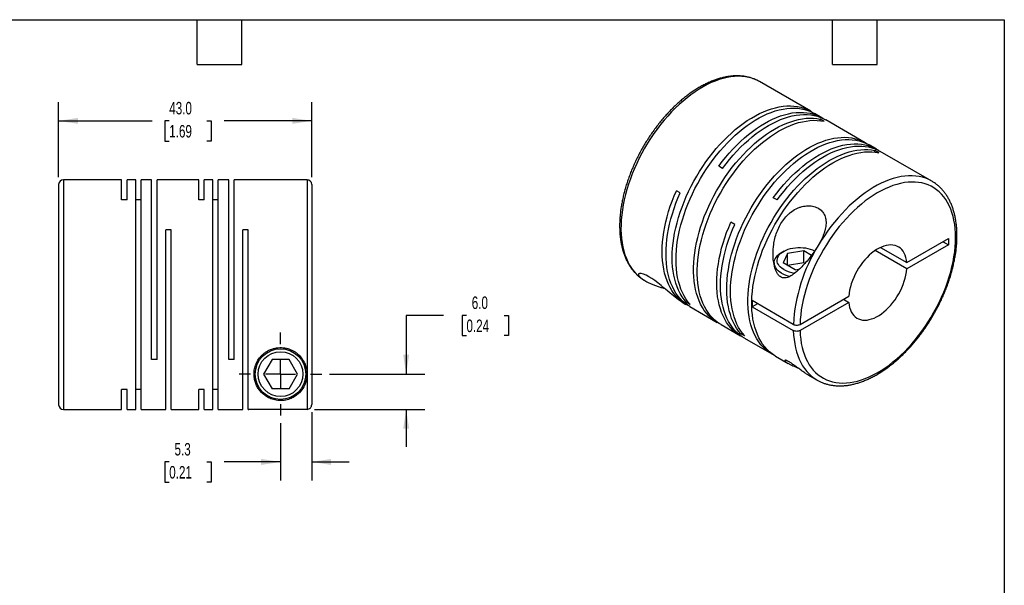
# Model space of a CAD drawing. Header units: millimetres. Extents: x 6 to 273, y 6 to 210.
# Tile 3 of 3: x 106 to 273, y 114 to 210. Entities that reach past the tile are written whole.
import ezdxf

# ---------------------------------------------------------------- set-up
doc = ezdxf.new("R2010")
doc.units = ezdxf.units.MM
doc.linetypes.add('SLD-Center', pattern=[19.05, 15.24, -1.27, 1.27, -1.27])
doc.linetypes.add('SLD-Solid', pattern=[0])
doc.layers.add('CENTER', color=40, linetype='SLD-Center')
doc.layers.add('DIMENSIONS', color=140, linetype='SLD-Solid', lineweight=25)
doc.layers.add('TEXT', color=140, linetype='SLD-Solid', lineweight=25)
doc.styles.add('SLDTEXTSTYLE0', font='TXT', dxfattribs={"width": 0.7})
doc.dimstyles.new('SLDDIMSTYLE1', dxfattribs={"dimtxt": 2.158008, "dimasz": 3.302, "dimexe": 0, "dimexo": 0.0625, "dimgap": 0.539502, "dimtad": 0, "dimtih": 1, "dimtoh": 1, "dimdec": 1, "dimrnd": 1e-09, "dimzin": 12, "dimdsep": 46, "dimtxsty": 'SLDTEXTSTYLE0', "dimsah": 1, "dimcen": 0.09, "dimadec": 0, "dimazin": 3, "dimtfac": 1, "dimtdec": 1, "dimtmove": 0, "dimatfit": 0, "dimfxl": 0, "dimfrac": 2, "dimtolj": 1, "dimtzin": 12, "dimarcsym": 0})
doc.dimstyles.new('SLDDIMSTYLE2', dxfattribs={"dimtxt": 2.158008, "dimasz": 3.302, "dimexe": 0, "dimexo": 0.0625, "dimgap": 0.539502, "dimtad": 0, "dimtih": 1, "dimtoh": 1, "dimdec": 1, "dimrnd": 1e-09, "dimzin": 4, "dimdsep": 46, "dimtxsty": 'SLDTEXTSTYLE0', "dimsah": 1, "dimcen": 0.09, "dimadec": 0, "dimazin": 1, "dimtfac": 1, "dimtdec": 1, "dimtmove": 0, "dimatfit": 0, "dimfxl": 0, "dimfrac": 2, "dimtolj": 1, "dimtzin": 12, "dimarcsym": 0})
doc.dimstyles.new('SLDDIMSTYLE3', dxfattribs={"dimtxt": 2.158008, "dimasz": 3.302, "dimexe": 0, "dimexo": 0.0625, "dimgap": 0.539502, "dimtad": 0, "dimtih": 1, "dimtoh": 1, "dimdec": 1, "dimrnd": 1e-09, "dimzin": 4, "dimdsep": 46, "dimtxsty": 'SLDTEXTSTYLE0', "dimsah": 1, "dimcen": 0.09, "dimadec": 0, "dimazin": 1, "dimtfac": 1, "dimtdec": 1, "dimtofl": 0, "dimtmove": 0, "dimatfit": 3, "dimfxl": 0, "dimfrac": 2, "dimtolj": 1, "dimtzin": 12, "dimarcsym": 0})

# ---------------------------------------------------------------- blocks, each defined once
blk = doc.blocks.new('_D_5')
at = {"layer": 'DIMENSIONS'}
for p, q in [((155.37, 142.92), (155.37, 131.29)), ((150.07, 141.06), (150.07, 131.29)), ((131.16, 134.46), (130.44, 134.46)), ((130.44, 134.46), (130.44, 131.03)), ((137.57, 134.46), (138.3, 134.46)), ((138.3, 134.46), (138.3, 131.03)), ((150.07, 134.46), (140.5, 134.46)), ((155.37, 134.46), (161.72, 134.46)), ((130.44, 131.03), (131.16, 131.03)), ((138.3, 131.03), (137.57, 131.03))]:
    blk.add_line(p, q, dxfattribs=at)
for points in [[(150.07, 134.46), (146.77, 134.97), (146.77, 133.95)], [(155.37, 134.46), (158.67, 133.95), (158.67, 134.97)]]:
    blk.add_solid(points, dxfattribs=at)
at = {"layer": 'DIMENSIONS', "char_height": 2.117, "attachment_point": 1, "style": 'SLDTEXTSTYLE0'}
for s, insert in [('5.3', (132.06, 137.67)), ('0.21', (131.16, 133.76))]:
    blk.add_mtext(s, dxfattribs=dict(at, insert=insert))
blk = doc.blocks.new('_D_6')
at = {"layer": 'DIMENSIONS'}
for p, q in [((177.77, 159.34), (171.42, 159.34)), ((171.42, 159.34), (171.42, 149.37)), ((181.66, 159.34), (180.93, 159.34)), ((180.93, 159.34), (180.93, 155.91)), ((188.07, 159.34), (188.8, 159.34)), ((188.8, 159.34), (188.8, 155.91)), ((180.93, 155.91), (181.66, 155.91)), ((188.8, 155.91), (188.07, 155.91)), ((158.38, 149.37), (174.59, 149.37)), ((155.84, 143.38), (174.59, 143.38)), ((171.42, 143.38), (171.42, 137.03))]:
    blk.add_line(p, q, dxfattribs=at)
for points in [[(171.42, 149.37), (171.93, 152.68), (170.91, 152.68)], [(171.42, 143.38), (170.91, 140.08), (171.93, 140.08)]]:
    blk.add_solid(points, dxfattribs=at)
at = {"layer": 'DIMENSIONS', "char_height": 2.117, "attachment_point": 1, "style": 'SLDTEXTSTYLE0'}
for s, insert in [('6.0', (182.56, 162.55)), ('0.24', (181.66, 158.63))]:
    blk.add_mtext(s, dxfattribs=dict(at, insert=insert))
blk = doc.blocks.new('_D_7')
at = {"layer": 'DIMENSIONS'}
for p, q in [((112.37, 182.84), (112.37, 195.55)), ((155.37, 182.84), (155.37, 195.55)), ((112.37, 192.37), (128.24, 192.37)), ((131.16, 192.37), (130.44, 192.37)), ((130.44, 192.37), (130.44, 188.94)), ((137.57, 192.37), (138.3, 192.37)), ((138.3, 192.37), (138.3, 188.94)), ((155.37, 192.37), (140.5, 192.37)), ((130.44, 188.94), (131.16, 188.94)), ((138.3, 188.94), (137.57, 188.94))]:
    blk.add_line(p, q, dxfattribs=at)
for points in [[(112.37, 192.37), (115.67, 191.87), (115.67, 192.88)], [(155.37, 192.37), (152.07, 192.88), (152.07, 191.87)]]:
    blk.add_solid(points, dxfattribs=at)
at = {"layer": 'DIMENSIONS', "char_height": 2.117, "attachment_point": 1, "style": 'SLDTEXTSTYLE0'}
for s, insert in [('43.0', (131.16, 195.59)), ('1.69', (131.16, 191.67))]:
    blk.add_mtext(s, dxfattribs=dict(at, insert=insert))
blk = doc.blocks.new('SW_CENTERMARKSYMBOL_2')
at = {"layer": 'CENTER', "color": 0}
for p, q in [((0, 5.08), (0, 7.04)), ((0, 0), (0, 2.54)), ((-5.08, 0), (-7.04, 0)), ((0, 0), (-2.54, 0)), ((0, 0), (0, -2.54)), ((0, 0), (2.54, 0)), ((5.08, 0), (7.04, 0)), ((0, -5.08), (0, -7.04))]:
    blk.add_line(p, q, dxfattribs=at)

msp = doc.modelspace()

# ---------------------------------------------------------------- linework, layer by layer
for p, q in [((240.16, 194.01), (231.46, 199.03)), ((242.07, 192.91), (240.81, 193.64)), ((242.44, 192.31), (241.79, 192.68)), ((241.79, 192.41), (241.79, 192.68)), ((249.42, 188.67), (242.72, 192.54)), ((251.33, 187.56), (250.07, 188.29)), ((251.71, 186.96), (251.06, 187.33)), ((251.06, 187.07), (251.06, 187.33)), ((260.74, 182.13), (251.98, 187.19)), ((225.19, 184.31), (224.54, 184.68)), ((123.07, 182.37), (113.17, 182.37)), ((113.17, 182.37), (113.17, 143.37)), ((123.07, 178.98), (123.07, 182.37)), ((125.47, 182.37), (123.99, 182.37)), ((123.99, 178.98), (123.99, 182.37)), ((125.47, 143.37), (125.47, 182.37)), ((128.17, 182.37), (126.39, 182.37)), ((126.39, 143.37), (126.39, 182.37)), ((128.17, 151.87), (128.17, 182.37)), ((136.17, 182.37), (129.09, 182.37)), ((129.09, 151.87), (129.09, 182.37)), ((136.17, 178.98), (136.17, 182.37)), ((138.57, 182.37), (137.09, 182.37)), ((137.09, 178.98), (137.09, 182.37)), ((138.57, 143.37), (138.57, 182.37)), ((141.27, 182.37), (139.49, 182.37)), ((139.49, 143.37), (139.49, 182.37)), ((141.27, 151.87), (141.27, 182.37)), ((154.57, 182.37), (142.19, 182.37)), ((142.19, 151.87), (142.19, 182.37)), ((154.57, 182.37), (154.57, 149.37)), ((112.37, 181.57), (112.37, 144.17)), ((155.37, 181.57), (155.37, 144.19)), ((260.74, 182.13), (260.72, 182.14)), ((217.98, 180.14), (217.33, 180.51)), ((234.45, 178.96), (233.8, 179.33)), ((123.99, 178.98), (123.07, 178.98)), ((126.39, 178.98), (125.47, 178.98)), ((137.09, 178.98), (136.17, 178.98)), ((139.49, 178.98), (138.57, 178.98)), ((227.24, 174.79), (226.59, 175.17)), ((131.49, 173.87), (130.57, 173.87)), ((130.57, 143.37), (130.57, 173.87)), ((131.49, 143.37), (131.49, 173.87)), ((144.59, 173.87), (143.67, 173.87)), ((143.67, 143.37), (143.67, 173.87)), ((144.59, 143.37), (144.59, 173.87)), ((256.48, 168.3), (263.57, 172.39)), ((263.57, 172.39), (263.57, 171.33)), ((252.01, 170.88), (256.48, 168.3)), ((263.57, 171.33), (256.48, 167.23)), ((262.65, 171.86), (263.57, 171.33)), ((235.57, 170.23), (235.22, 170.02)), ((236.22, 169.86), (235.47, 168.25)), ((239.01, 170.29), (236.22, 169.86)), ((236.22, 167.81), (236.22, 169.86)), ((240.3, 169.54), (239.01, 170.29)), ((239.01, 168.25), (239.01, 170.29)), ((256.48, 167.23), (251.09, 170.35)), ((233.96, 168.27), (233.96, 167.9)), ((237.51, 167.07), (235.47, 168.25)), ((239.01, 168.25), (236.22, 167.81)), ((239.16, 168.16), (239.01, 168.25)), ((237.51, 167.07), (238.21, 167.18)), ((211.76, 165.38), (211.91, 165.29)), ((211.82, 165.35), (211.9, 165.3)), ((238.34, 157.82), (246.62, 162.61)), ((218.32, 161.59), (218.96, 161.22)), ((219.02, 161.57), (219.26, 161.71)), ((219.67, 161.2), (219.02, 161.57)), ((219.61, 160.84), (224.27, 158.16)), ((237.2, 157.82), (230.2, 161.86)), ((231.12, 161.33), (230.2, 160.8)), ((230.2, 160.8), (237.2, 156.76)), ((246.62, 161.54), (238.34, 156.76)), ((245.7, 162.08), (246.62, 161.54)), ((224.92, 157.78), (228.23, 155.87)), ((228.29, 156.22), (228.52, 156.36)), ((228.94, 155.85), (228.29, 156.22)), ((228.88, 155.49), (233.53, 152.81)), ((234.18, 152.43), (236.31, 151.2)), ((129.09, 151.87), (128.17, 151.87)), ((142.19, 151.87), (141.27, 151.87)), ((148.63, 151.87), (147.19, 149.37)), ((151.52, 151.87), (148.63, 151.87)), ((152.96, 149.37), (151.52, 151.87)), ((147.19, 149.37), (148.63, 146.87)), ((151.52, 146.87), (152.96, 149.37)), ((154.57, 149.37), (154.57, 143.38)), ((239.8, 149.19), (241.24, 148.36)), ((241.24, 148.36), (241.25, 148.35)), ((123.99, 146.77), (123.07, 146.77)), ((123.07, 143.37), (123.07, 146.77)), ((123.99, 143.37), (123.99, 146.77)), ((126.39, 146.77), (125.47, 146.77)), ((137.09, 146.77), (136.17, 146.77)), ((136.17, 143.37), (136.17, 146.77)), ((137.09, 143.37), (137.09, 146.77)), ((139.49, 146.77), (138.57, 146.77)), ((151.52, 146.87), (148.63, 146.87)), ((113.17, 143.37), (123.07, 143.37)), ((123.99, 143.37), (125.47, 143.37)), ((126.39, 143.37), (130.57, 143.37)), ((131.49, 143.37), (136.17, 143.37)), ((137.09, 143.37), (138.57, 143.37)), ((139.49, 143.37), (143.67, 143.37)), ((144.59, 143.37), (144.67, 143.37)), ((154.57, 143.38), (144.67, 143.38)), ((144.67, 143.37), (144.67, 143.38))]:
    msp.add_line(p, q)
at = {"flags": 128}
for points in [[(231.46, 199.03), (231.22, 199.17), (230.71, 199.41), (230.18, 199.6), (229.62, 199.75), (229.05, 199.86), (228.46, 199.93), (227.85, 199.95), (227.23, 199.92), (226.59, 199.86), (225.94, 199.74), (225.28, 199.59), (224.61, 199.39), (223.93, 199.14), (223.25, 198.86), (222.56, 198.53), (221.87, 198.16), (221.19, 197.75), (220.5, 197.31), (219.81, 196.82), (219.14, 196.3), (218.46, 195.74), (217.8, 195.15), (217.14, 194.53), (216.5, 193.88), (215.87, 193.19), (215.25, 192.48), (214.65, 191.75), (214.07, 190.99), (213.51, 190.21), (212.96, 189.4), (212.44, 188.58), (211.94, 187.75), (211.47, 186.89), (211.02, 186.03), (210.6, 185.16), (210.21, 184.28), (209.84, 183.4), (209.51, 182.51), (209.2, 181.62), (208.93, 180.73), (208.69, 179.85), (208.48, 178.97), (208.3, 178.1), (208.16, 177.24), (208.05, 176.39), (207.97, 175.56), (207.93, 174.74), (207.92, 173.94), (207.95, 173.16), (208.01, 172.41), (208.11, 171.67), (208.24, 170.97), (208.41, 170.29), (208.6, 169.64), (208.83, 169.03), (209.09, 168.44), (209.39, 167.89), (209.71, 167.38), (210.07, 166.9), (210.45, 166.46), (210.86, 166.06), (211.3, 165.7), (211.76, 165.38)], [(219.02, 161.57), (218.65, 162.02), (218.31, 162.51), (217.99, 163.04), (217.71, 163.6), (217.46, 164.19), (217.24, 164.82), (217.05, 165.47), (216.9, 166.16), (216.78, 166.87), (216.69, 167.61), (216.64, 168.37), (216.62, 169.15), (216.64, 169.96), (216.69, 170.78), (216.77, 171.62), (216.89, 172.47), (217.04, 173.33), (217.23, 174.2), (217.45, 175.08), (217.7, 175.97), (217.98, 176.85), (218.3, 177.74), (218.64, 178.63), (219.01, 179.51), (219.41, 180.39), (219.84, 181.26), (220.3, 182.11), (220.78, 182.96), (221.28, 183.79), (221.81, 184.61), (222.36, 185.4), (222.93, 186.18), (223.51, 186.93), (224.12, 187.66), (224.74, 188.36), (225.37, 189.04), (226.02, 189.68), (226.67, 190.3), (227.34, 190.88), (228.01, 191.42), (228.69, 191.93), (229.38, 192.41), (230.07, 192.84), (230.75, 193.24), (231.44, 193.6), (232.12, 193.91), (232.8, 194.19), (233.48, 194.42), (234.15, 194.61), (234.8, 194.75), (235.45, 194.86), (236.08, 194.91), (236.7, 194.93), (237.31, 194.89), (237.89, 194.82), (238.46, 194.7), (239.01, 194.54), (239.54, 194.33), (240.04, 194.08), (240.48, 193.82)], [(219.67, 161.2), (219.3, 161.65), (218.96, 162.14), (218.64, 162.66), (218.36, 163.22), (218.11, 163.81), (217.89, 164.44), (217.7, 165.1), (217.55, 165.78), (217.43, 166.5), (217.34, 167.23), (217.29, 168), (217.27, 168.78), (217.29, 169.58), (217.34, 170.4), (217.42, 171.24), (217.54, 172.09), (217.7, 172.96), (217.88, 173.83), (218.1, 174.71), (218.35, 175.59), (218.63, 176.48), (218.95, 177.37), (219.29, 178.25), (219.66, 179.14), (220.06, 180.01), (220.49, 180.88), (220.95, 181.74), (221.43, 182.58), (221.93, 183.42), (222.46, 184.23), (223.01, 185.03), (223.58, 185.8), (224.16, 186.56), (224.77, 187.28), (225.39, 187.99), (226.02, 188.66), (226.67, 189.31), (227.32, 189.92), (227.99, 190.5), (228.66, 191.05), (229.34, 191.56), (230.03, 192.03), (230.72, 192.47), (231.4, 192.87), (232.09, 193.22), (232.77, 193.54), (233.45, 193.81), (234.13, 194.05), (234.8, 194.23), (235.45, 194.38), (236.1, 194.48), (236.73, 194.54), (237.35, 194.55), (237.96, 194.52), (238.54, 194.44), (239.11, 194.32), (239.66, 194.16), (240.19, 193.95), (240.69, 193.7), (240.81, 193.64)], [(224.6, 157.98), (224.15, 158.23), (223.68, 158.54), (223.24, 158.89), (222.82, 159.28), (222.43, 159.72), (222.08, 160.19), (221.75, 160.69), (221.45, 161.24), (221.18, 161.82), (220.95, 162.43), (220.74, 163.07), (220.57, 163.74), (220.44, 164.44), (220.33, 165.16), (220.27, 165.92), (220.23, 166.69), (220.23, 167.48), (220.27, 168.3), (220.33, 169.13), (220.44, 169.97), (220.57, 170.83), (220.74, 171.7), (220.95, 172.57), (221.18, 173.45), (221.45, 174.34), (221.75, 175.23), (222.08, 176.12), (222.43, 177), (222.82, 177.88), (223.24, 178.75), (223.68, 179.62), (224.15, 180.47), (224.64, 181.31), (225.16, 182.13), (225.69, 182.94), (226.25, 183.72), (226.83, 184.49), (227.43, 185.23), (228.04, 185.94), (228.67, 186.63), (229.31, 187.29), (229.96, 187.92), (230.62, 188.52), (231.29, 189.08), (231.97, 189.61), (232.65, 190.1), (233.34, 190.56), (234.02, 190.97), (234.71, 191.35), (235.4, 191.68), (236.08, 191.98), (236.76, 192.23), (237.43, 192.44), (238.09, 192.61), (238.74, 192.73), (239.38, 192.81), (240.01, 192.84), (240.62, 192.83), (241.22, 192.78), (241.79, 192.68)], [(224.92, 157.78), (224.8, 157.85), (224.33, 158.16), (223.89, 158.52), (223.47, 158.91), (223.08, 159.34), (222.73, 159.81), (222.4, 160.32), (222.1, 160.86), (221.83, 161.44), (221.6, 162.05), (221.39, 162.69), (221.22, 163.36), (221.09, 164.06), (220.98, 164.79), (220.92, 165.54), (220.88, 166.31), (220.88, 167.11), (220.92, 167.92), (220.98, 168.75), (221.09, 169.6), (221.22, 170.45), (221.39, 171.32), (221.6, 172.2), (221.83, 173.08), (222.1, 173.96), (222.4, 174.85), (222.73, 175.74), (223.08, 176.62), (223.47, 177.5), (223.89, 178.38), (224.33, 179.24), (224.8, 180.09), (225.29, 180.93), (225.81, 181.76), (226.34, 182.56), (226.9, 183.35), (227.48, 184.11), (228.08, 184.85), (228.69, 185.57), (229.32, 186.26), (229.96, 186.92), (230.61, 187.54), (231.27, 188.14), (231.94, 188.7), (232.62, 189.23), (233.3, 189.73), (233.99, 190.18), (234.68, 190.6), (235.36, 190.97), (236.05, 191.31), (236.73, 191.6), (237.41, 191.86), (238.08, 192.07), (238.74, 192.23), (239.39, 192.35), (240.03, 192.43), (240.66, 192.47), (241.27, 192.46), (241.87, 192.4), (242.44, 192.31)], [(224.54, 184.68), (225.12, 185.45), (225.71, 186.19), (226.32, 186.9), (226.95, 187.59), (227.59, 188.25), (228.24, 188.88), (228.91, 189.48), (229.58, 190.04), (230.25, 190.57), (230.94, 191.07), (231.62, 191.52), (232.31, 191.94), (233, 192.32), (233.68, 192.66), (234.36, 192.95), (235.04, 193.2), (235.71, 193.42), (236.38, 193.58), (237.03, 193.71), (237.67, 193.79), (238.29, 193.82), (238.91, 193.81), (239.5, 193.76), (240.08, 193.66), (240.64, 193.52), (241.18, 193.34), (241.69, 193.11), (242.19, 192.84), (242.39, 192.71)], [(225.19, 184.31), (225.77, 185.07), (226.36, 185.81), (226.98, 186.53), (227.6, 187.22), (228.24, 187.88), (228.89, 188.51), (229.56, 189.1), (230.23, 189.67), (230.9, 190.2), (231.59, 190.69), (232.27, 191.15), (232.96, 191.57), (233.65, 191.94), (234.33, 192.28), (235.02, 192.58), (235.69, 192.83), (236.36, 193.04), (237.03, 193.21), (237.68, 193.33), (238.32, 193.41), (238.95, 193.45), (239.56, 193.44), (240.15, 193.39), (240.73, 193.29), (241.29, 193.15), (241.83, 192.96), (242.34, 192.74), (242.72, 192.54)], [(228.29, 156.22), (227.91, 156.67), (227.57, 157.16), (227.25, 157.69), (226.97, 158.25), (226.72, 158.84), (226.5, 159.47), (226.31, 160.12), (226.16, 160.81), (226.04, 161.52), (225.95, 162.26), (225.9, 163.02), (225.88, 163.81), (225.9, 164.61), (225.95, 165.43), (226.04, 166.27), (226.16, 167.12), (226.31, 167.98), (226.49, 168.86), (226.71, 169.73), (226.96, 170.62), (227.25, 171.51), (227.56, 172.39), (227.9, 173.28), (228.28, 174.16), (228.68, 175.04), (229.11, 175.91), (229.56, 176.77), (230.04, 177.61), (230.55, 178.44), (231.07, 179.26), (231.62, 180.06), (232.19, 180.83), (232.78, 181.58), (233.38, 182.31), (234, 183.02), (234.63, 183.69), (235.28, 184.33), (235.94, 184.95), (236.6, 185.53), (237.28, 186.08), (237.96, 186.59), (238.64, 187.06), (239.33, 187.5), (240.02, 187.89), (240.7, 188.25), (241.39, 188.57), (242.07, 188.84), (242.74, 189.07), (243.41, 189.26), (244.07, 189.41), (244.71, 189.51), (245.35, 189.57), (245.97, 189.58), (246.57, 189.55), (247.16, 189.47), (247.72, 189.35), (248.27, 189.19), (248.8, 188.98), (249.3, 188.73), (249.74, 188.47)], [(228.94, 155.85), (228.56, 156.3), (228.22, 156.79), (227.9, 157.31), (227.62, 157.87), (227.37, 158.47), (227.15, 159.09), (226.96, 159.75), (226.81, 160.43), (226.69, 161.15), (226.6, 161.89), (226.55, 162.65), (226.53, 163.43), (226.55, 164.24), (226.6, 165.06), (226.69, 165.89), (226.81, 166.75), (226.96, 167.61), (227.14, 168.48), (227.36, 169.36), (227.61, 170.24), (227.9, 171.13), (228.21, 172.02), (228.55, 172.91), (228.93, 173.79), (229.33, 174.66), (229.76, 175.53), (230.21, 176.39), (230.69, 177.24), (231.2, 178.07), (231.72, 178.88), (232.27, 179.68), (232.84, 180.46), (233.43, 181.21), (234.03, 181.94), (234.65, 182.64), (235.28, 183.31), (235.93, 183.96), (236.59, 184.57), (237.25, 185.15), (237.93, 185.7), (238.61, 186.21), (239.29, 186.69), (239.98, 187.12), (240.67, 187.52), (241.35, 187.88), (242.04, 188.19), (242.72, 188.47), (243.39, 188.7), (244.06, 188.89), (244.72, 189.03), (245.36, 189.13), (246, 189.19), (246.62, 189.2), (247.22, 189.17), (247.81, 189.1), (248.37, 188.98), (248.92, 188.81), (249.45, 188.61), (249.95, 188.36), (250.07, 188.29)], [(233.86, 152.63), (233.41, 152.88), (232.94, 153.19), (232.5, 153.54), (232.09, 153.94), (231.7, 154.37), (231.34, 154.84), (231.01, 155.35), (230.71, 155.89), (230.44, 156.47), (230.21, 157.08), (230.01, 157.72), (229.84, 158.39), (229.7, 159.09), (229.6, 159.82), (229.53, 160.57), (229.49, 161.34), (229.49, 162.14), (229.53, 162.95), (229.6, 163.78), (229.7, 164.62), (229.84, 165.48), (230.01, 166.35), (230.21, 167.22), (230.44, 168.11), (230.71, 168.99), (231.01, 169.88), (231.34, 170.77), (231.7, 171.65), (232.09, 172.53), (232.5, 173.41), (232.94, 174.27), (233.41, 175.12), (233.9, 175.96), (234.42, 176.78), (234.96, 177.59), (235.52, 178.37), (236.09, 179.14), (236.69, 179.88), (237.3, 180.6), (237.93, 181.28), (238.57, 181.94), (239.22, 182.57), (239.88, 183.17), (240.55, 183.73), (241.23, 184.26), (241.91, 184.75), (242.6, 185.21), (243.29, 185.62), (243.98, 186), (244.66, 186.34), (245.34, 186.63), (246.02, 186.88), (246.69, 187.09), (247.35, 187.26), (248.01, 187.38), (248.65, 187.46), (249.27, 187.5), (249.88, 187.49), (250.48, 187.43), (251.06, 187.33)], [(233.8, 179.33), (234.38, 180.1), (234.98, 180.84), (235.59, 181.56), (236.21, 182.24), (236.85, 182.91), (237.51, 183.53), (238.17, 184.13), (238.84, 184.7), (239.52, 185.23), (240.2, 185.72), (240.88, 186.18), (241.57, 186.59), (242.26, 186.97), (242.95, 187.31), (243.63, 187.6), (244.31, 187.86), (244.98, 188.07), (245.64, 188.24), (246.29, 188.36), (246.93, 188.44), (247.56, 188.48), (248.17, 188.47), (248.77, 188.41), (249.34, 188.32), (249.9, 188.18), (250.44, 187.99), (250.96, 187.76), (251.45, 187.49), (251.65, 187.37)], [(234.45, 178.96), (235.03, 179.72), (235.63, 180.46), (236.24, 181.18), (236.86, 181.87), (237.5, 182.53), (238.16, 183.16), (238.82, 183.76), (239.49, 184.32), (240.17, 184.85), (240.85, 185.34), (241.53, 185.8), (242.22, 186.22), (242.91, 186.6), (243.6, 186.93), (244.28, 187.23), (244.96, 187.48), (245.63, 187.69), (246.29, 187.86), (246.94, 187.98), (247.58, 188.06), (248.21, 188.1), (248.82, 188.09), (249.42, 188.04), (249.99, 187.94), (250.55, 187.8), (251.09, 187.62), (251.61, 187.39), (251.98, 187.19)], [(234.18, 152.43), (234.06, 152.5), (233.59, 152.81), (233.15, 153.17), (232.74, 153.56), (232.35, 153.99), (231.99, 154.46), (231.66, 154.97), (231.36, 155.51), (231.09, 156.09), (230.86, 156.7), (230.66, 157.34), (230.49, 158.02), (230.35, 158.72), (230.25, 159.44), (230.18, 160.19), (230.14, 160.97), (230.14, 161.76), (230.18, 162.57), (230.25, 163.4), (230.35, 164.25), (230.49, 165.11), (230.66, 165.97), (230.86, 166.85), (231.09, 167.73), (231.36, 168.62), (231.66, 169.51), (231.99, 170.39), (232.35, 171.28), (232.74, 172.16), (233.15, 173.03), (233.59, 173.89), (234.06, 174.75), (234.55, 175.58), (235.07, 176.41), (235.61, 177.21), (236.17, 178), (236.74, 178.76), (237.34, 179.5), (237.95, 180.22), (238.58, 180.91), (239.22, 181.57), (239.87, 182.2), (240.53, 182.79), (241.2, 183.36), (241.88, 183.89), (242.56, 184.38), (243.25, 184.83), (243.94, 185.25), (244.63, 185.63), (245.31, 185.96), (245.99, 186.26), (246.67, 186.51), (247.34, 186.72), (248, 186.88), (248.66, 187.01), (249.3, 187.09), (249.92, 187.12), (250.53, 187.11), (251.13, 187.06), (251.71, 186.96)], [(260.72, 182.14), (260.72, 182.14), (260.22, 182.4), (259.7, 182.62), (259.15, 182.79), (258.59, 182.92), (258, 183), (257.4, 183.04), (256.78, 183.04), (256.15, 182.99), (255.51, 182.9), (254.85, 182.76), (254.19, 182.58), (253.51, 182.36), (252.83, 182.09), (252.15, 181.78), (251.46, 181.43), (250.77, 181.04), (250.08, 180.61), (249.4, 180.15), (248.72, 179.64), (248.04, 179.1), (247.37, 178.53), (246.71, 177.92), (246.06, 177.28), (245.43, 176.61), (244.8, 175.91), (244.19, 175.18), (243.6, 174.43), (243.03, 173.66), (242.48, 172.87), (241.95, 172.06), (241.44, 171.23)], [(238.34, 156.76), (238.38, 156.01), (238.45, 155.28), (238.56, 154.57), (238.7, 153.9), (238.88, 153.25), (239.09, 152.63), (239.33, 152.04), (239.6, 151.49), (239.9, 150.97), (240.24, 150.49), (240.6, 150.04), (240.99, 149.63), (241.41, 149.27), (241.86, 148.94), (242.33, 148.66), (242.82, 148.41), (243.34, 148.21), (243.88, 148.06), (244.43, 147.94), (245.01, 147.87), (245.6, 147.85), (246.21, 147.87), (246.84, 147.93), (247.47, 148.04), (248.12, 148.19), (248.77, 148.39), (249.43, 148.63), (250.1, 148.91), (250.77, 149.23), (251.44, 149.59), (252.12, 149.99), (252.79, 150.43), (253.46, 150.91), (254.12, 151.43), (254.78, 151.98), (255.43, 152.56), (256.07, 153.17), (256.69, 153.82), (257.31, 154.5), (257.91, 155.2), (258.49, 155.92), (259.05, 156.67), (259.6, 157.45), (260.12, 158.24), (260.62, 159.05), (261.1, 159.87), (261.55, 160.71), (261.98, 161.55), (262.38, 162.41), (262.75, 163.27), (263.1, 164.14), (263.41, 165.01), (263.69, 165.88), (263.94, 166.74), (264.16, 167.61), (264.35, 168.46), (264.5, 169.31), (264.62, 170.14), (264.71, 170.96), (264.76, 171.77), (264.77, 172.55), (264.76, 173.32), (264.71, 174.07), (264.62, 174.79), (264.5, 175.49), (264.35, 176.15), (264.16, 176.79), (263.94, 177.4), (263.69, 177.98), (263.41, 178.52), (263.1, 179.03), (262.75, 179.5), (262.38, 179.93), (261.98, 180.33), (261.55, 180.68), (261.1, 181), (260.62, 181.27), (260.12, 181.5), (259.6, 181.68), (259.05, 181.83), (258.49, 181.92), (257.91, 181.98), (257.31, 181.99), (256.69, 181.96), (256.07, 181.88), (255.43, 181.76), (254.78, 181.59), (254.12, 181.38), (253.46, 181.13), (252.79, 180.84), (252.12, 180.5), (251.44, 180.13), (250.77, 179.71), (250.1, 179.26), (249.43, 178.77), (248.77, 178.24), (248.12, 177.68), (247.47, 177.09), (246.84, 176.46), (246.21, 175.81), (245.6, 175.13), (245.01, 174.42), (244.43, 173.68), (243.88, 172.92), (243.34, 172.15), (242.82, 171.35), (242.33, 170.54), (241.86, 169.71), (241.41, 168.87), (240.99, 168.02), (240.6, 167.16), (240.24, 166.29), (239.9, 165.43), (239.6, 164.56), (239.33, 163.69), (239.09, 162.82), (238.88, 161.96), (238.7, 161.11), (238.56, 160.27), (238.45, 159.44), (238.38, 158.62), (238.34, 157.82)], [(219.29, 161.04), (219.03, 161.18), (218.55, 161.48), (218.1, 161.81), (217.68, 162.19), (217.28, 162.6), (216.91, 163.06), (216.57, 163.55), (216.26, 164.08), (215.98, 164.64), (215.74, 165.23), (215.52, 165.86), (215.34, 166.52), (215.19, 167.2), (215.07, 167.91), (214.99, 168.65), (214.94, 169.41), (214.92, 170.19), (214.94, 171), (215, 171.81), (215.08, 172.65), (215.2, 173.5), (215.36, 174.36), (215.54, 175.23), (215.76, 176.1), (216.01, 176.98), (216.3, 177.87), (216.61, 178.75), (216.95, 179.64), (217.33, 180.51)], [(219.61, 160.84), (219.25, 161.07), (218.8, 161.4), (218.37, 161.77), (217.97, 162.19), (217.59, 162.64), (217.25, 163.13), (216.94, 163.65), (216.65, 164.22), (216.4, 164.81), (216.18, 165.44), (216, 166.09), (215.85, 166.78), (215.73, 167.49), (215.64, 168.23), (215.59, 169), (215.57, 169.78), (215.59, 170.58), (215.64, 171.41), (215.73, 172.24), (215.85, 173.1), (216, 173.96), (216.19, 174.83), (216.41, 175.71), (216.66, 176.6), (216.94, 177.48), (217.26, 178.37), (217.6, 179.26), (217.98, 180.14)], [(228.56, 155.69), (228.34, 155.8), (227.86, 156.1), (227.41, 156.43), (226.98, 156.8), (226.58, 157.22), (226.21, 157.67), (225.86, 158.16), (225.55, 158.68), (225.27, 159.24), (225.02, 159.84), (224.8, 160.47), (224.61, 161.12), (224.46, 161.81), (224.34, 162.52), (224.25, 163.26), (224.2, 164.02), (224.19, 164.81), (224.2, 165.61), (224.26, 166.44), (224.34, 167.27), (224.46, 168.12), (224.62, 168.99), (224.8, 169.86), (225.02, 170.74), (225.27, 171.62), (225.56, 172.51), (225.87, 173.4), (226.22, 174.28), (226.59, 175.17)], [(228.88, 155.49), (228.51, 155.72), (228.06, 156.05), (227.63, 156.43), (227.23, 156.84), (226.86, 157.29), (226.51, 157.78), (226.2, 158.31), (225.92, 158.87), (225.67, 159.46), (225.45, 160.09), (225.26, 160.75), (225.11, 161.43), (224.99, 162.15), (224.9, 162.89), (224.85, 163.65), (224.84, 164.43), (224.85, 165.24), (224.91, 166.06), (224.99, 166.9), (225.11, 167.75), (225.27, 168.61), (225.45, 169.48), (225.67, 170.36), (225.92, 171.25), (226.21, 172.13), (226.52, 173.02), (226.87, 173.91), (227.24, 174.79)], [(235.57, 167.13), (235.28, 167.31), (235.03, 167.52), (234.82, 167.74), (234.66, 167.97), (234.54, 168.21), (234.48, 168.46), (234.46, 168.71), (234.49, 168.96), (234.57, 169.2), (234.7, 169.44), (234.87, 169.67), (235.09, 169.89), (235.35, 170.09), (235.65, 170.27), (235.98, 170.43), (236.34, 170.57), (236.73, 170.69), (237.14, 170.77), (237.56, 170.83), (237.99, 170.87), (238.42, 170.87), (238.85, 170.84), (239.28, 170.79), (239.69, 170.71), (240.08, 170.6), (240.45, 170.47), (240.79, 170.31), (240.84, 170.29)], [(256.48, 168.3), (256.42, 168.74), (256.33, 169.16), (256.21, 169.55), (256.05, 169.9), (255.86, 170.22), (255.64, 170.51), (255.39, 170.75), (255.11, 170.95), (254.81, 171.11), (254.48, 171.22), (254.13, 171.29), (253.77, 171.31), (253.39, 171.29), (252.99, 171.22), (252.59, 171.11), (252.18, 170.95), (251.76, 170.75), (251.34, 170.51), (250.93, 170.23), (250.51, 169.91), (250.11, 169.56), (249.72, 169.17), (249.33, 168.75), (248.97, 168.31), (248.62, 167.84), (248.3, 167.35), (247.99, 166.84), (247.72, 166.32), (247.47, 165.79), (247.24, 165.25), (247.05, 164.71), (246.9, 164.17), (246.77, 163.64), (246.68, 163.12), (246.62, 162.61)], [(235.22, 166.51), (234.91, 166.71), (234.64, 166.92), (234.42, 167.15), (234.23, 167.4), (234.09, 167.65), (234, 167.91), (233.96, 168.17), (233.97, 168.43), (234.02, 168.7), (234.12, 168.95), (234.27, 169.2), (234.47, 169.44), (234.71, 169.67), (234.98, 169.88), (235.22, 170.02)], [(218.32, 161.59), (218.31, 161.59), (218.01, 161.78), (217.68, 162), (217.33, 162.26), (216.84, 162.65), (216.3, 163.1), (215.8, 163.53), (215.26, 163.99), (214.74, 164.42), (214.2, 164.85), (213.67, 165.24), (213.15, 165.6), (212.65, 165.9), (212.18, 166.15), (211.74, 166.34), (211.37, 166.45), (211.07, 166.47), (210.9, 166.39), (210.87, 166.25), (210.97, 166.04), (211.1, 165.89), (211.27, 165.73), (211.5, 165.56), (211.76, 165.38), (211.76, 165.38)], [(246.62, 161.54), (246.68, 161.1), (246.77, 160.68), (246.9, 160.29), (247.05, 159.94), (247.24, 159.62), (247.47, 159.34), (247.72, 159.09), (247.99, 158.89), (248.3, 158.74), (248.62, 158.62), (248.97, 158.55), (249.33, 158.53), (249.72, 158.55), (250.11, 158.62), (250.51, 158.73), (250.93, 158.89), (251.34, 159.09), (251.76, 159.33), (252.18, 159.61), (252.59, 159.93), (252.99, 160.28), (253.39, 160.67), (253.77, 161.09), (254.13, 161.54), (254.48, 162), (254.81, 162.49), (255.11, 163), (255.39, 163.52), (255.64, 164.05), (255.86, 164.59), (256.05, 165.13), (256.21, 165.67), (256.33, 166.2), (256.42, 166.72), (256.48, 167.23)], [(237.2, 156.76), (237.25, 155.99), (237.32, 155.24), (237.43, 154.52), (237.57, 153.82), (237.75, 153.16), (237.95, 152.52), (238.2, 151.91), (238.47, 151.34), (238.77, 150.8), (239.11, 150.3), (239.47, 149.84), (239.87, 149.41), (240.29, 149.03), (240.73, 148.68), (241.21, 148.38), (241.24, 148.36)]]:
    msp.add_lwpolyline(points, dxfattribs=at)
for radius in [4.3, 3.8]:
    msp.add_circle((150.07, 149.37), radius)
for centre, radius, start, end in [((113.17, 181.57), 0.8, 90, 180), ((154.57, 181.57), 0.8, 0, 90), ((265.7, 156.19), 28.54, 148.2108, 176.721), ((237.8, 171.12), 5.28, 240.7581, 257.208), ((238.03, 171.64), 5.14, 241.4539, 263.7507), ((248.58, 161.33), 18.38, 178.3456, 181.6544), ((113.17, 144.17), 0.8, 180, 270)]:
    msp.add_arc(centre, radius, start, end)
for points, knots in [([(231.45, 199.03), (231.36, 199.09), (231.1, 199.24), (230.66, 199.44), (230.14, 199.63), (229.6, 199.79), (229.05, 199.91), (228.48, 199.98), (227.89, 200.02), (227.29, 200.02), (226.67, 199.98), (226.05, 199.89), (225.41, 199.77), (224.77, 199.61), (224.12, 199.4), (223.46, 199.16), (222.8, 198.88), (222.14, 198.57), (221.48, 198.21), (220.82, 197.82), (220.16, 197.4), (219.51, 196.94), (218.86, 196.45), (218.22, 195.92), (217.59, 195.37), (216.96, 194.79), (216.35, 194.18), (215.75, 193.54), (215.16, 192.88), (214.59, 192.2), (214.03, 191.49), (213.49, 190.77), (212.97, 190.02), (212.46, 189.26), (211.98, 188.48), (211.52, 187.69), (211.08, 186.88), (210.66, 186.07), (210.27, 185.25), (209.9, 184.42), (209.56, 183.58), (209.24, 182.74), (208.95, 181.9), (208.69, 181.07), (208.46, 180.23), (208.26, 179.4), (208.09, 178.57), (207.95, 177.75), (207.83, 176.94), (207.75, 176.14), (207.7, 175.35), (207.68, 174.58), (207.7, 173.82), (207.74, 173.08), (207.82, 172.36), (207.93, 171.66), (208.07, 170.99), (208.24, 170.33), (208.44, 169.71), (208.68, 169.11), (208.94, 168.54), (209.23, 168.01), (209.55, 167.5), (209.9, 167.03), (210.28, 166.6), (210.68, 166.19), (211.11, 165.83), (211.43, 165.59), (211.62, 165.47), (211.65, 165.45)], [0, 0, 0, 0, 0.009, 0.023708, 0.038422, 0.053163, 0.067948, 0.082791, 0.097701, 0.112682, 0.127734, 0.14285, 0.158025, 0.173249, 0.188512, 0.203805, 0.219119, 0.234447, 0.249782, 0.265119, 0.280455, 0.295787, 0.311113, 0.326433, 0.341745, 0.35705, 0.372349, 0.387641, 0.402927, 0.418208, 0.433484, 0.448756, 0.464025, 0.479291, 0.494556, 0.509821, 0.525085, 0.540351, 0.555618, 0.570887, 0.586159, 0.601436, 0.616717, 0.632005, 0.647298, 0.662599, 0.677907, 0.693224, 0.708549, 0.723883, 0.739225, 0.754575, 0.769932, 0.785292, 0.800654, 0.816012, 0.83136, 0.84669, 0.861995, 0.877264, 0.892488, 0.907655, 0.922756, 0.937786, 0.952741, 0.967624, 0.982441, 0.997205, 1, 1, 1, 1]), ([(241.26, 148.35), (241.32, 148.31), (241.55, 148.18), (241.95, 147.99), (242.46, 147.79), (243, 147.63), (243.55, 147.51), (244.12, 147.42), (244.71, 147.38), (245.3, 147.37), (245.92, 147.41), (246.54, 147.48), (247.17, 147.6), (247.82, 147.76), (248.47, 147.95), (249.12, 148.19), (249.78, 148.46), (250.44, 148.77), (251.1, 149.12), (251.76, 149.5), (252.42, 149.92), (253.07, 150.37), (253.72, 150.86), (254.37, 151.38), (255, 151.92), (255.63, 152.5), (256.24, 153.11), (256.85, 153.74), (257.44, 154.4), (258.01, 155.08), (258.57, 155.78), (259.12, 156.5), (259.64, 157.24), (260.15, 158), (260.64, 158.78), (261.1, 159.57), (261.55, 160.37), (261.97, 161.18), (262.36, 162), (262.74, 162.83), (263.08, 163.67), (263.4, 164.5), (263.7, 165.34), (263.96, 166.18), (264.2, 167.02), (264.4, 167.85), (264.58, 168.68), (264.73, 169.5), (264.85, 170.32), (264.93, 171.12), (264.99, 171.91), (265.01, 172.68), (265.01, 173.44), (264.97, 174.19), (264.89, 174.91), (264.79, 175.61), (264.66, 176.29), (264.49, 176.95), (264.29, 177.58), (264.06, 178.18), (263.81, 178.75), (263.52, 179.3), (263.2, 179.81), (262.86, 180.28), (262.48, 180.73), (262.09, 181.13), (261.67, 181.5), (261.22, 181.83), (260.9, 182.05), (260.73, 182.14), (260.72, 182.14)], [0, 0, 0, 0, 0.0059704, 0.0205339, 0.0351007, 0.0496906, 0.0643215, 0.0790077, 0.0937589, 0.1085801, 0.1234711, 0.1384282, 0.1534443, 0.1685106, 0.1836173, 0.198755, 0.213915, 0.2290897, 0.2442728, 0.2594594, 0.2746446, 0.2898261, 0.3050022, 0.3201719, 0.3353348, 0.3504906, 0.3656395, 0.3807819, 0.3959182, 0.4110492, 0.4261754, 0.4412976, 0.4564166, 0.4715331, 0.4866481, 0.5017622, 0.5168763, 0.531991, 0.5471072, 0.5622256, 0.577347, 0.5924723, 0.6076023, 0.6227377, 0.6378794, 0.6530281, 0.6681843, 0.6833486, 0.6985213, 0.7137026, 0.7288923, 0.7440898, 0.7592939, 0.7745029, 0.7897135, 0.804921, 0.8201197, 0.8353027, 0.8504619, 0.8655875, 0.8806695, 0.8956973, 0.9106619, 0.9255562, 0.9403767, 0.9551246, 0.969806, 0.9844323, 0.999019, 1, 1, 1, 1]), ([(241.44, 171.23), (241.63, 171.54), (241.8, 171.87), (242.13, 172.53), (242.27, 172.87), (242.45, 173.37), (242.51, 173.54), (242.6, 173.88), (242.64, 174.04), (242.73, 174.55), (242.77, 174.87), (242.75, 175.35), (242.74, 175.51), (242.69, 175.81), (242.65, 175.95), (242.56, 176.24), (242.5, 176.37), (242.37, 176.63), (242.29, 176.76), (242.03, 177.1), (241.8, 177.3), (241.43, 177.55), (241.29, 177.62), (241.01, 177.74), (240.85, 177.8), (240.39, 177.92), (240.06, 177.96), (239.55, 177.95), (239.37, 177.94), (239.02, 177.89), (238.85, 177.86), (238.51, 177.77), (238.34, 177.71), (238, 177.59), (237.83, 177.51), (237.34, 177.26), (237.03, 177.06), (236.6, 176.72), (236.46, 176.6), (236.19, 176.34), (236.06, 176.21), (235.69, 175.8), (235.46, 175.5), (235.05, 174.88), (234.87, 174.55), (234.56, 173.89), (234.42, 173.55), (234.19, 172.86), (234.09, 172.5), (233.93, 171.78), (233.87, 171.41), (233.74, 170.32), (233.73, 169.58), (233.84, 168.48), (233.9, 168.12), (234.02, 167.59), (234.07, 167.41), (234.19, 167.07), (234.26, 166.9), (234.41, 166.58), (234.5, 166.43), (234.71, 166.16), (234.82, 166.04), (235.07, 165.85), (235.21, 165.78), (235.49, 165.71), (235.63, 165.7), (236.05, 165.72), (236.33, 165.82), (236.86, 166.09), (237.12, 166.27), (237.62, 166.65), (237.86, 166.85), (238.35, 167.3), (238.59, 167.54), (239.3, 168.29), (239.76, 168.83), (240.42, 169.69), (240.63, 169.98), (241.05, 170.6), (241.25, 170.91), (241.44, 171.23)], [0, 0, 0, 0, 0.03125, 0.03125, 0.0625, 0.0625, 0.078125, 0.078125, 0.09375, 0.09375, 0.125, 0.125, 0.140625, 0.140625, 0.15625, 0.15625, 0.171875, 0.171875, 0.1875, 0.1875, 0.21875, 0.21875, 0.234375, 0.234375, 0.25, 0.25, 0.28125, 0.28125, 0.296875, 0.296875, 0.3125, 0.3125, 0.328125, 0.328125, 0.34375, 0.34375, 0.375, 0.375, 0.390625, 0.390625, 0.40625, 0.40625, 0.4375, 0.4375, 0.46875, 0.46875, 0.5, 0.5, 0.53125, 0.53125, 0.5625, 0.5625, 0.625, 0.625, 0.65625, 0.65625, 0.671875, 0.671875, 0.6875, 0.6875, 0.703125, 0.703125, 0.71875, 0.71875, 0.734375, 0.734375, 0.75, 0.75, 0.78125, 0.78125, 0.8125, 0.8125, 0.84375, 0.84375, 0.875, 0.875, 0.9375, 0.9375, 0.96875, 0.96875, 1, 1, 1, 1]), ([(211.76, 165.38), (211.94, 165.27), (212.25, 165.09), (212.8, 164.83), (213.34, 164.6), (213.93, 164.37), (214.54, 164.16), (215.02, 164.01), (215.29, 163.93), (215.35, 163.91)], [0, 0, 0, 0, 0.198602, 0.351708, 0.504837, 0.661899, 0.81897, 0.959176, 1, 1, 1, 1]), ([(237.2, 157.82), (237.28, 157.78), (237.37, 157.75), (237.56, 157.7), (237.67, 157.69), (237.98, 157.69), (238.19, 157.74), (238.34, 157.82)], [0, 0, 0, 0, 0.25, 0.25, 0.5, 0.5, 1, 1, 1, 1]), ([(238.34, 156.76), (238.26, 156.72), (238.17, 156.68), (237.98, 156.64), (237.88, 156.63), (237.56, 156.63), (237.35, 156.67), (237.2, 156.76)], [0, 0, 0, 0, 0.25, 0.25, 0.5, 0.5, 1, 1, 1, 1]), ([(154.57, 149.37), (154.57, 149.64), (154.55, 149.91), (154.45, 150.47), (154.36, 150.76), (154.2, 151.18), (154.13, 151.32), (153.99, 151.6), (153.9, 151.74), (153.63, 152.14), (153.42, 152.4), (153.05, 152.75), (152.91, 152.87), (152.63, 153.08), (152.49, 153.18), (152.18, 153.36), (152.01, 153.44), (151.68, 153.58), (151.51, 153.64), (150.98, 153.8), (150.6, 153.86), (150.05, 153.88), (149.86, 153.87), (149.49, 153.84), (149.31, 153.81), (148.76, 153.7), (148.42, 153.58), (147.93, 153.34), (147.77, 153.25), (147.48, 153.05), (147.34, 152.95), (147.07, 152.73), (146.95, 152.62), (146.71, 152.37), (146.6, 152.24), (146.3, 151.85), (146.14, 151.58), (145.94, 151.16), (145.88, 151.02), (145.78, 150.74), (145.74, 150.59), (145.63, 150.17), (145.59, 149.9), (145.56, 149.35), (145.57, 149.09), (145.64, 148.58), (145.69, 148.33), (145.83, 147.86), (145.91, 147.64), (146.12, 147.2), (146.24, 147), (146.65, 146.41), (146.98, 146.07), (147.58, 145.62), (147.8, 145.48), (148.16, 145.3), (148.29, 145.24), (148.56, 145.13), (148.7, 145.08), (149.01, 145), (149.17, 144.96), (149.52, 144.9), (149.7, 144.89), (150.07, 144.87), (150.26, 144.87), (150.63, 144.9), (150.8, 144.93), (151.3, 145.03), (151.59, 145.13), (152.12, 145.35), (152.35, 145.48), (152.78, 145.77), (152.97, 145.92), (153.32, 146.25), (153.48, 146.43), (153.92, 147), (154.15, 147.41), (154.4, 148.1), (154.46, 148.34), (154.55, 148.85), (154.57, 149.11), (154.57, 149.37)], [0, 0, 0, 0, 0.03125, 0.03125, 0.0625, 0.0625, 0.078125, 0.078125, 0.09375, 0.09375, 0.125, 0.125, 0.140625, 0.140625, 0.15625, 0.15625, 0.171875, 0.171875, 0.1875, 0.1875, 0.21875, 0.21875, 0.234375, 0.234375, 0.25, 0.25, 0.28125, 0.28125, 0.296875, 0.296875, 0.3125, 0.3125, 0.328125, 0.328125, 0.34375, 0.34375, 0.375, 0.375, 0.390625, 0.390625, 0.40625, 0.40625, 0.4375, 0.4375, 0.46875, 0.46875, 0.5, 0.5, 0.53125, 0.53125, 0.5625, 0.5625, 0.625, 0.625, 0.65625, 0.65625, 0.671875, 0.671875, 0.6875, 0.6875, 0.703125, 0.703125, 0.71875, 0.71875, 0.734375, 0.734375, 0.75, 0.75, 0.78125, 0.78125, 0.8125, 0.8125, 0.84375, 0.84375, 0.875, 0.875, 0.9375, 0.9375, 0.96875, 0.96875, 1, 1, 1, 1]), ([(236.49, 151.45), (236.42, 151.49), (236.29, 151.56), (236.14, 151.63), (236, 151.69), (235.88, 151.72), (235.79, 151.72), (235.75, 151.69), (235.77, 151.61), (235.89, 151.48), (236.12, 151.31), (236.46, 151.11), (236.87, 150.91), (237.32, 150.71), (237.69, 150.54), (237.94, 150.44), (238.01, 150.41)], [0, 0, 0, 0, 0.041423, 0.079033, 0.117699, 0.167693, 0.218888, 0.293865, 0.370495, 0.477084, 0.58634, 0.691196, 0.798853, 0.880326, 0.963938, 1, 1, 1, 1]), ([(239.8, 149.19), (239.77, 149.21), (239.59, 149.3), (239.23, 149.54), (238.72, 149.89), (238.23, 150.24), (237.79, 150.57), (237.45, 150.82), (237.14, 151.03), (236.9, 151.2), (236.68, 151.34), (236.55, 151.41), (236.49, 151.45)], [0, 0, 0, 0, 0.04376, 0.214801, 0.376002, 0.541272, 0.644633, 0.750333, 0.81848, 0.88834, 0.943359, 1, 1, 1, 1]), ([(154.57, 143.38), (154.68, 143.38), (154.78, 143.41), (154.98, 143.49), (155.06, 143.55), (155.29, 143.77), (155.37, 143.97), (155.37, 144.19)], [0, 0, 0, 0, 0.25, 0.25, 0.5, 0.5, 1, 1, 1, 1])]:
    msp.add_open_spline(points, degree=3, knots=knots)
at = {"layer": 'TEXT'}
for p, q in [((6.35, 209.55), (273.05, 209.55)), ((135.89, 201.93), (135.89, 209.55)), ((143.51, 201.93), (143.51, 209.55)), ((243.84, 201.93), (243.84, 209.55)), ((251.46, 201.93), (251.46, 209.55)), ((273.05, 209.55), (273.05, 6.35)), ((135.89, 201.93), (143.51, 201.93)), ((243.84, 201.93), (251.46, 201.93))]:
    msp.add_line(p, q, dxfattribs=at)

# ---------------------------------------------------------------- block references
at = {"layer": 'CENTER'}
msp.add_blockref('SW_CENTERMARKSYMBOL_2', (150.07, 149.37), dxfattribs=at)

# ---------------------------------------------------------------- dimensions: what is measured, and where the dimension line sits
at = {"layer": 'DIMENSIONS'}
for base, p1, p2, dimstyle, picture, middle in [((112.37, 192.37), (155.37, 181.57), (112.37, 181.57), 'SLDDIMSTYLE3', '_D_7', (134.37, 192.37)), ((155.37, 134.46), (150.07, 142.33), (155.37, 144.19), 'SLDDIMSTYLE1', '_D_5', (134.37, 134.46))]:
    dim = msp.add_linear_dim(base=base, p1=p1, p2=p2, dimstyle=dimstyle, dxfattribs=at)
    dim.commit()
    dim.dimension.update_dxf_attribs({"geometry": picture, "text_midpoint": middle, "dimtype": 160})
dim = msp.add_linear_dim(base=(171.42, 149.37), p1=(154.57, 143.38), p2=(157.11, 149.37), angle=90, dimstyle='SLDDIMSTYLE2', dxfattribs=at)
dim.commit()
dim.dimension.update_dxf_attribs({"geometry": '_D_6', "text_midpoint": (171.42, 159.34), "dimtype": 160})

doc.saveas('drawing.dxf')
